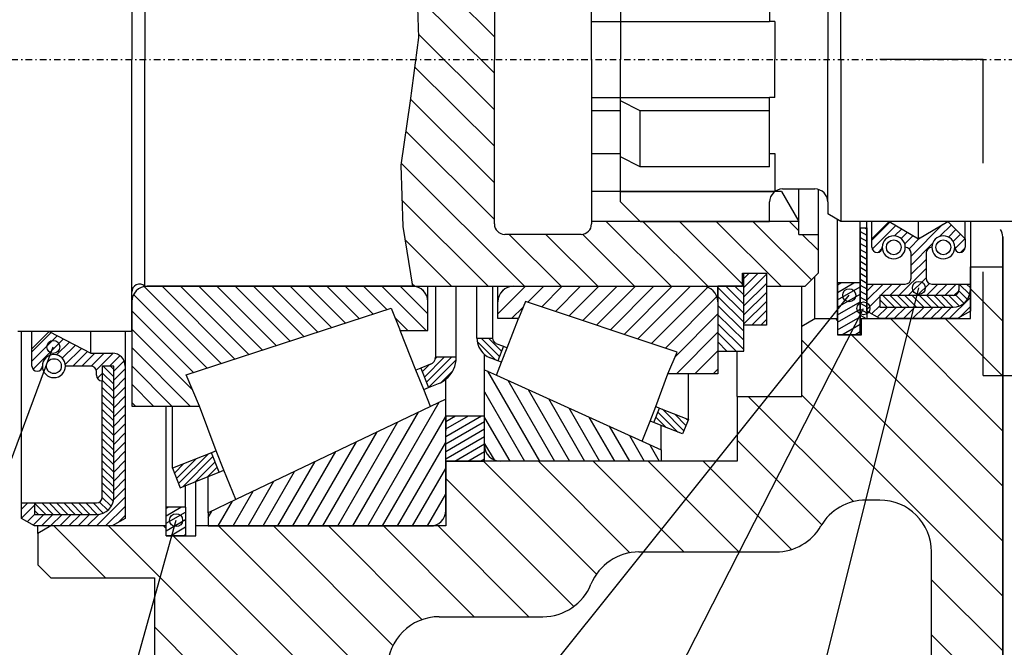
# Model space of a CAD drawing. Extents: x -315 to 315, y -223 to 223.
# Tile 7 of 11: x -72 to 4, y 73 to 121. Entities that reach past the tile are written whole.
import ezdxf

# ---------------------------------------------------------------- set-up
doc = ezdxf.new("R2010")
doc.units = 0
doc.linetypes.add('DASHDOT', pattern=[1, 0.5, -0.25, 0, -0.25])
for name, color, linetype in [('ARBR_1', 7, 'CONTINUOUS'), ('AXES', 7, 'CONTINUOUS'), ('COUPES', 7, 'CONTINUOUS'), ('FLASQU', 7, 'CONTINUOUS'), ('JOINTS', 7, 'CONTINUOUS'), ('PALIER', 7, 'CONTINUOUS'), ('ROU_14', 7, 'CONTINUOUS'), ('STANDA', 7, 'CONTINUOUS')]:
    doc.layers.add(name, color=color, linetype=linetype)

# ---------------------------------------------------------------- blocks, each defined once
blk = doc.blocks.new('*X762')
at = {"layer": 'ARBR_1', "color": 4, "linetype": 'CONTINUOUS'}
for p, q in [((-36.904, 135.5), (-32.893, 131.5)), ((-34.076, 135.5), (-30.065, 131.5)), ((-31.248, 135.5), (-26.234, 130.5)), ((-28.42, 135.5), (-23.406, 130.5)), ((-25.592, 135.5), (-20.578, 130.5)), ((-22.764, 135.5), (-17.75, 130.5)), ((-19.936, 135.5), (-14.922, 130.5)), ((-17.108, 135.5), (-12.094, 130.5)), ((-14.25, 135.47), (-10.269, 131.5)), ((-11.452, 135.5), (-10.25, 134.302)), ((-38.744, 134.515), (-35.199, 130.98)), ((-39.758, 132.706), (-35.25, 128.211)), ((-40.557, 130.682), (-35.25, 125.391)), ((-41.233, 128.536), (-35.25, 122.571)), ((-41.275, 125.758), (-35.25, 119.751)), ((-41.218, 122.882), (-35.25, 116.931)), ((-41.112, 119.956), (-35.25, 114.111)), ((-41.404, 117.427), (-35.25, 111.291)), ((-41.738, 114.94), (-35.25, 108.471)), ((-42.089, 112.471), (-35.25, 105.651)), ((-42.442, 110.002), (-32.913, 100.5)), ((-42.378, 107.118), (-35.741, 100.5)), ((-26.615, 105.5), (-21.601, 100.5)), ((-23.787, 105.5), (-18.773, 100.5)), ((-20.959, 105.5), (-16.1, 100.655)), ((-18.131, 105.5), (-13.117, 100.5)), ((-15.303, 105.5), (-10.77, 100.98)), ((-12.475, 105.5), (-11.75, 104.777)), ((-34.096, 104.5), (-30.085, 100.5)), ((-31.268, 104.5), (-27.257, 100.5)), ((-28.442, 104.502), (-24.429, 100.5)), ((-11.472, 104.5), (-10.25, 103.281)), ((-42.149, 104.07), (-38.569, 100.5)), ((-41.617, 100.719), (-41.397, 100.5))]:
    blk.add_line(p, q, dxfattribs=at)
blk = doc.blocks.new('*X2223')
at = {"layer": 'FLASQU', "color": 4, "linetype": 'CONTINUOUS'}
for p, q in [((1.5, 100.308), (4, 97.808)), ((-8.918, 98), (-8.75, 97.832)), ((-4.676, 98), (4, 89.324)), ((-0.434, 98), (4, 93.566)), ((-7.668, 96.75), (4, 85.082)), ((-11.5, 96.34), (4, 80.84)), ((-15.644, 92), (-7.526, 83.882)), ((-11.5, 92.098), (4, 76.598)), ((-16.5, 88.614), (-9.978, 82.092)), ((-36.096, 87), (-27.373, 78.277)), ((-31.854, 87), (-24.789, 79.935)), ((-27.612, 87), (-20.612, 80)), ((-23.37, 87), (-16.37, 80)), ((-19.128, 87), (-12.31, 80.182)), ((-39, 85.662), (-29.124, 75.786)), ((-69.274, 82), (-65.274, 78)), ((-65.032, 82), (-47.059, 64.027)), ((-60.79, 82), (-60.6, 81.81)), ((-56.548, 82), (-43.5, 68.952)), ((-52.306, 82), (-43.082, 72.776)), ((-48.064, 82), (-40.833, 74.769)), ((-43.822, 82), (-36.822, 75)), ((-39.58, 82), (-32.58, 75)), ((-60.04, 81.25), (-44.34, 65.55)), ((-1.5, 77.856), (4, 72.356)), ((-61.5, 74.226), (-51.274, 64)), ((-1.5, 73.614), (4, 68.114))]:
    blk.add_line(p, q, dxfattribs=at)
blk = doc.blocks.new('*X2675')
at = {"layer": 'PALIER', "color": 4, "linetype": 'CONTINUOUS'}
for p, q in [((-34.974, 98.359), (-32.842, 100.5)), ((-32.657, 99.266), (-31.428, 100.5)), ((-31.596, 98.911), (-30.014, 100.5)), ((-30.535, 98.557), (-28.6, 100.5)), ((-29.474, 98.202), (-27.186, 100.5)), ((-28.413, 97.848), (-25.772, 100.5)), ((-27.352, 97.493), (-24.358, 100.5)), ((-26.291, 97.139), (-22.944, 100.5)), ((-25.23, 96.785), (-21.53, 100.5)), ((-24.168, 96.43), (-20.116, 100.5)), ((-23.107, 96.076), (-18.778, 100.423)), ((-34.735, 100.019), (-34.554, 100.201)), ((-22.046, 95.721), (-18.073, 99.711)), ((-33.917, 98), (-33.027, 98.894)), ((-21.302, 95.049), (-18, 98.365)), ((-21.181, 93.75), (-18, 96.945)), ((-19.767, 93.75), (-18, 95.525)), ((-18.353, 93.75), (-18, 94.105))]:
    blk.add_line(p, q, dxfattribs=at)
blk = doc.blocks.new('*X2687')
at = {"layer": 'PALIER', "color": 4, "linetype": 'CONTINUOUS'}
for p, q in [((-35.772, 93.956), (-31.756, 87)), ((-34.207, 93.246), (-30.601, 87)), ((-36, 92.351), (-32.911, 87)), ((-32.642, 92.535), (-29.447, 87)), ((-31.078, 91.825), (-28.292, 87)), ((-29.513, 91.114), (-27.137, 87)), ((-36, 90.351), (-34.065, 87)), ((-27.948, 90.403), (-25.983, 87)), ((-26.383, 89.693), (-24.828, 87)), ((-24.818, 88.982), (-23.673, 87)), ((-36, 88.351), (-35.278, 87.1)), ((-23.251, 88.269), (-22.519, 87))]:
    blk.add_line(p, q, dxfattribs=at)
blk = doc.blocks.new('*X2695')
at = {"layer": 'PALIER', "color": 4, "linetype": 'CONTINUOUS'}
for p, q in [((-62.296, 100.474), (-56.353, 94.531)), ((-60.908, 100.5), (-55.286, 94.878)), ((-59.494, 100.5), (-54.219, 95.225)), ((-58.08, 100.5), (-53.152, 95.572)), ((-56.666, 100.5), (-52.085, 95.919)), ((-55.252, 100.5), (-51.018, 96.266)), ((-53.838, 100.5), (-49.951, 96.613)), ((-52.424, 100.5), (-48.884, 96.96)), ((-51.01, 100.5), (-47.817, 97.307)), ((-49.596, 100.5), (-46.75, 97.654)), ((-48.182, 100.5), (-45.683, 98.001)), ((-46.768, 100.5), (-44.616, 98.348)), ((-45.354, 100.5), (-43.549, 98.695)), ((-43.94, 100.5), (-40.514, 97.074)), ((-42.526, 100.5), (-40.382, 98.356)), ((-63.106, 99.87), (-57.42, 94.184)), ((-40.927, 100.315), (-40.626, 100.014)), ((-63.25, 98.6), (-58.487, 93.837)), ((-42.912, 98.058), (-41.928, 97.074)), ((-63.25, 97.186), (-58.531, 92.467)), ((-63.25, 95.772), (-58.728, 91.25)), ((-63.25, 94.358), (-60.142, 91.25)), ((-63.25, 92.944), (-61.556, 91.25)), ((-63.25, 91.53), (-62.97, 91.25))]:
    blk.add_line(p, q, dxfattribs=at)
blk = doc.blocks.new('*X2707')
at = {"layer": 'PALIER', "color": 4, "linetype": 'CONTINUOUS'}
for p, q in [((-45.031, 82), (-39.517, 91.549)), ((-46.185, 82), (-41.112, 90.788)), ((-47.34, 82), (-42.706, 90.025)), ((-43.876, 82), (-39, 90.445)), ((-48.495, 82), (-44.301, 89.263)), ((-49.649, 82), (-45.896, 88.5)), ((-42.721, 82), (-39, 88.445)), ((-50.804, 82), (-47.491, 87.738)), ((-51.959, 82), (-49.086, 86.976)), ((-53.113, 82), (-50.681, 86.213)), ((-41.567, 82), (-39, 86.445)), ((-54.268, 82), (-52.276, 85.451)), ((-55.423, 82), (-53.87, 84.689)), ((-40.412, 82), (-39, 84.445)), ((-56.577, 82), (-55.466, 83.925)), ((-57.357, 82.65), (-57.066, 83.154))]:
    blk.add_line(p, q, dxfattribs=at)
blk = doc.blocks.new('*X2731')
at = {"layer": 'PALIER', "color": 4, "linetype": 'CONTINUOUS'}
for p, q in [((-40.813, 93.895), (-40.259, 94.449)), ((-40.652, 93.49), (-39.124, 95.018)), ((-40.49, 93.086), (-38.558, 95.018)), ((-40.329, 92.681), (-38.203, 94.807)), ((-39.824, 94.884), (-39.69, 95.018)), ((-39.366, 93.078), (-38.443, 94.001)), ((-59.63, 85.266), (-57.334, 87.562)), ((-59.953, 86.075), (-59.219, 86.809)), ((-59.791, 85.671), (-58.276, 87.186)), ((-59.29, 85.04), (-56.98, 87.35)), ((-58.348, 85.416), (-56.818, 86.946)), ((-57.405, 85.793), (-56.657, 86.541))]:
    blk.add_line(p, q, dxfattribs=at)
blk = doc.blocks.new('*X2757')
at = {"layer": 'PALIER', "color": 4, "linetype": 'CONTINUOUS'}
for p, q in [((-36.579, 96.235), (-35.151, 94.811)), ((-36.269, 96.489), (-34.849, 95.075)), ((-35.703, 96.489), (-34.69, 95.48)), ((-22.627, 90.792), (-21.078, 89.248)), ((-22.279, 91.008), (-20.615, 89.351)), ((-21.345, 90.642), (-20.456, 89.756)), ((-22.787, 90.387), (-22.012, 89.615)), ((-20.411, 90.275), (-20.296, 90.161))]:
    blk.add_line(p, q, dxfattribs=at)
blk = doc.blocks.new('*X3302')
at = {"layer": 'JOINTS', "color": 4, "linetype": 'CONTINUOUS'}
for p, q in [((-65.467, 94.333), (-64.639, 93.505)), ((-64.901, 94.333), (-64.639, 94.071)), ((-65.528, 93.828), (-64.639, 92.939)), ((-65.528, 93.262), (-64.639, 92.373)), ((-65.528, 92.696), (-64.639, 91.807)), ((-65.528, 92.13), (-64.639, 91.241)), ((-65.528, 91.564), (-64.639, 90.675)), ((-65.528, 90.998), (-64.639, 90.109)), ((-65.528, 90.432), (-64.639, 89.543)), ((-65.528, 89.866), (-64.639, 88.977)), ((-65.528, 89.3), (-64.639, 88.411)), ((-65.528, 88.734), (-64.639, 87.845)), ((-65.528, 88.168), (-64.639, 87.279)), ((-65.528, 87.602), (-64.639, 86.713)), ((-65.528, 87.036), (-64.639, 86.147)), ((-65.528, 86.47), (-64.639, 85.581)), ((-65.528, 85.904), (-64.639, 85.015)), ((-65.528, 85.338), (-64.639, 84.449)), ((-65.528, 84.772), (-64.675, 83.919)), ((-70.75, 83.768), (-69.871, 82.889)), ((-70.194, 83.778), (-69.305, 82.889)), ((-69.628, 83.778), (-68.739, 82.889)), ((-69.062, 83.778), (-68.173, 82.889)), ((-68.496, 83.778), (-67.607, 82.889)), ((-67.93, 83.778), (-67.041, 82.889)), ((-67.364, 83.778), (-66.475, 82.889)), ((-66.798, 83.778), (-65.911, 82.891)), ((-66.232, 83.778), (-65.45, 82.996)), ((-65.735, 83.847), (-65.101, 83.213)), ((-65.529, 84.207), (-64.84, 83.518)), ((-70.75, 83.202), (-70.437, 82.889))]:
    blk.add_line(p, q, dxfattribs=at)
blk = doc.blocks.new('*X3312')
at = {"layer": 'JOINTS', "color": 4, "linetype": 'CONTINUOUS'}
for p, q in [((-70.95, 95.43), (-69.461, 96.919)), ((-70.95, 94.722), (-68.996, 96.676)), ((-70.87, 94.094), (-68.53, 96.434)), ((-69.058, 95.198), (-68.065, 96.191)), ((-68.61, 94.938), (-67.599, 95.949)), ((-68.381, 94.459), (-67.134, 95.706)), ((-67.799, 94.333), (-66.668, 95.464)), ((-67.091, 94.333), (-66.091, 95.333)), ((-66.383, 94.333), (-65.383, 95.333)), ((-65.991, 94.017), (-64.678, 95.33)), ((-64.967, 94.333), (-64.16, 95.14)), ((-64.639, 93.953), (-63.841, 94.751)), ((-65.903, 93.397), (-65.528, 93.772)), ((-64.639, 93.245), (-63.75, 94.134)), ((-64.639, 92.537), (-63.75, 93.426)), ((-64.639, 91.829), (-63.75, 92.718)), ((-64.639, 91.121), (-63.75, 92.01)), ((-64.639, 90.413), (-63.75, 91.302)), ((-64.639, 89.705), (-63.75, 90.594)), ((-64.639, 88.997), (-63.75, 89.886)), ((-64.639, 88.289), (-63.75, 89.178)), ((-64.639, 87.581), (-63.75, 88.47)), ((-64.639, 86.873), (-63.75, 87.762)), ((-64.639, 86.165), (-63.75, 87.054)), ((-64.639, 85.457), (-63.75, 86.346)), ((-64.639, 84.749), (-63.75, 85.638)), ((-64.654, 84.026), (-63.75, 84.93)), ((-71.75, 83.302), (-71.274, 83.778)), ((-65.972, 82), (-63.75, 84.222)), ((-71.75, 82.594), (-70.75, 83.594)), ((-71.314, 82.322), (-70.747, 82.889)), ((-70.863, 82.065), (-70.039, 82.889)), ((-70.22, 82), (-69.331, 82.889)), ((-69.512, 82), (-68.623, 82.889)), ((-68.804, 82), (-67.915, 82.889)), ((-68.096, 82), (-67.207, 82.889)), ((-67.388, 82), (-66.499, 82.889)), ((-66.68, 82), (-65.776, 82.904)), ((-65.264, 82), (-63.75, 83.514)), ((-64.298, 82.258), (-63.75, 82.806))]:
    blk.add_line(p, q, dxfattribs=at)
blk = doc.blocks.new('*X3841')
at = {"layer": 'JOINTS', "color": 4, "linetype": 'CONTINUOUS'}
for p, q in [((0.647, 100.667), (1.45, 99.863)), ((1.212, 100.667), (1.5, 100.379)), ((-5.252, 99.778), (-4.364, 98.889)), ((-4.687, 99.778), (-3.798, 98.889)), ((-4.121, 99.778), (-3.233, 98.889)), ((-3.555, 99.778), (-2.667, 98.889)), ((-2.99, 99.778), (-2.101, 98.889)), ((-2.424, 99.778), (-1.536, 98.889)), ((-1.859, 99.778), (-0.97, 98.889)), ((-1.293, 99.778), (-0.405, 98.889)), ((-0.727, 99.778), (0.161, 98.889)), ((-0.162, 99.778), (0.64, 98.976)), ((0.359, 99.822), (0.999, 99.182)), ((0.604, 100.144), (1.271, 99.476)), ((-5.5, 99.46), (-4.929, 98.889)), ((-5.5, 98.894), (-5.495, 98.889))]:
    blk.add_line(p, q, dxfattribs=at)
blk = doc.blocks.new('*X3850')
at = {"layer": 'JOINTS', "color": 4, "linetype": 'CONTINUOUS'}
for p, q in [((-6.1, 104.047), (-4.69, 105.455)), ((-6.076, 103.364), (-4.244, 105.193)), ((-4.345, 104.386), (-3.799, 104.931)), ((-3.078, 102.828), (-0.641, 105.26)), ((-0.844, 104.351), (0.036, 105.23)), ((-3.842, 104.182), (-3.354, 104.669)), ((-3.561, 103.758), (-2.909, 104.408)), ((-3.225, 103.386), (-2.362, 104.248)), ((-0.193, 104.295), (0.39, 104.877)), ((0.174, 103.956), (0.743, 104.524)), ((0.315, 103.391), (1.096, 104.171)), ((-5.627, 103.107), (-5.307, 103.426)), ((-3.078, 102.122), (-1.44, 103.757)), ((0.733, 103.101), (1.098, 103.467)), ((-3.078, 101.416), (-1.922, 102.569)), ((-4.011, 99.778), (-1.922, 101.863)), ((-3.304, 99.778), (-1.922, 101.157)), ((-6.5, 99.411), (-5.242, 100.667)), ((-6.5, 100.117), (-5.949, 100.667)), ((-5.425, 99.778), (-4.535, 100.667)), ((-4.718, 99.778), (-3.828, 100.667)), ((-2.597, 99.778), (-1.665, 100.708)), ((-1.889, 99.778), (-0.999, 100.667)), ((-1.182, 99.778), (-0.292, 100.667)), ((-0.475, 99.778), (0.416, 100.667)), ((-6.5, 98.705), (-5.5, 99.703)), ((-0.134, 98), (1.5, 99.632)), ((0.238, 99.784), (0.605, 100.15)), ((1.5, 100.338), (1.5, 100.338)), ((-6.136, 98.363), (-5.5, 98.997)), ((-5.686, 98.106), (-4.901, 98.889)), ((-5.085, 98), (-4.194, 98.889)), ((-4.378, 98), (-3.487, 98.889)), ((-3.67, 98), (-2.78, 98.889)), ((-2.963, 98), (-2.073, 98.889)), ((-2.256, 98), (-1.365, 98.889)), ((-1.549, 98), (-0.658, 98.889)), ((-0.842, 98), (0.049, 98.889)), ((0.67, 98.097), (1.5, 98.926))]:
    blk.add_line(p, q, dxfattribs=at)
blk = doc.blocks.new('*X3989')
at = {"layer": 'STANDA', "color": 4, "linetype": 'CONTINUOUS'}
for p, q in [((-18, 100.402), (-16, 98.425)), ((-17.391, 100.5), (-16, 99.125)), ((-16.683, 100.5), (-16, 99.825)), ((-18, 99.702), (-16, 97.724)), ((-18, 99.002), (-16, 97.024)), ((-18, 98.302), (-16, 96.324)), ((-18, 97.602), (-16, 95.624)), ((-18, 96.902), (-16.582, 95.5)), ((-18, 96.202), (-17.29, 95.5)), ((-18, 95.502), (-17.998, 95.5))]:
    blk.add_line(p, q, dxfattribs=at)
blk = doc.blocks.new('*X3999')
at = {"layer": 'STANDA', "color": 4, "linetype": 'CONTINUOUS'}
for p, q in [((-16, 100.388), (-14.876, 101.5)), ((-16, 101.088), (-15.584, 101.5)), ((-16, 99.688), (-14.25, 101.418)), ((-16, 98.988), (-14.25, 100.718)), ((-16, 98.288), (-14.25, 100.018)), ((-16, 97.588), (-14.25, 99.318)), ((-15.381, 97.5), (-14.25, 98.618)), ((-14.673, 97.5), (-14.25, 97.918))]:
    blk.add_line(p, q, dxfattribs=at)
blk = doc.blocks.new('*X4004')
at = {"layer": 'STANDA', "color": 4, "linetype": 'CONTINUOUS'}
for p, q in [((-39, 147.799), (-36.919, 149)), ((-39, 148.376), (-37.919, 149)), ((-39, 148.953), (-38.919, 149)), ((-39, 147.221), (-36, 148.953)), ((-39, 146.644), (-36, 148.376)), ((-39, 146.066), (-36, 147.799)), ((-38.981, 145.5), (-36, 147.221)), ((-37.981, 145.5), (-36, 146.644)), ((-36.981, 145.5), (-36, 146.067)), ((-39, 88.91), (-36.246, 90.5)), ((-39, 89.487), (-37.245, 90.5)), ((-39, 90.064), (-38.245, 90.5)), ((-39, 88.332), (-36, 90.064)), ((-39, 87.755), (-36, 89.487)), ((-39, 87.178), (-36, 88.91)), ((-38.308, 87), (-36, 88.332)), ((-37.308, 87), (-36, 87.755)), ((-36.308, 87), (-36, 87.178))]:
    blk.add_line(p, q, dxfattribs=at)
blk = doc.blocks.new('*X4183')
at = {"layer": 'STANDA', "color": 4, "linetype": 'CONTINUOUS'}
for p, q in [((-6.668, 105), (-6.5, 104.903)), ((-7, 104.73), (-6.5, 104.441)), ((-7, 104.268), (-6.5, 103.979)), ((-7, 103.806), (-6.5, 103.518)), ((-7, 103.344), (-6.5, 103.056)), ((-7, 102.882), (-6.5, 102.594)), ((-7, 102.421), (-6.5, 102.132)), ((-7, 101.959), (-6.5, 101.67)), ((-7, 101.497), (-6.5, 101.208)), ((-7, 101.035), (-6.5, 100.746)), ((-7, 100.573), (-6.5, 100.284)), ((-7, 100.111), (-6.5, 99.823)), ((-7, 99.649), (-6.5, 99.361)), ((-7, 99.188), (-6.5, 98.899)), ((-7, 98.726), (-6.5, 98.437)), ((-7, 98.264), (-6.543, 98))]:
    blk.add_line(p, q, dxfattribs=at)
blk = doc.blocks.new('*X4193')
at = {"layer": 'STANDA', "color": 4, "linetype": 'CONTINUOUS'}
for p, q in [((-8.75, 100.024), (-7.493, 100.75)), ((-8.75, 100.602), (-8.493, 100.75)), ((-8.75, 99.447), (-7, 100.457)), ((-8.75, 98.87), (-7, 99.88)), ((-8.75, 98.292), (-7, 99.303)), ((-8.75, 97.715), (-7, 98.725)), ((-8.75, 97.138), (-7, 98.148)), ((-8.421, 96.75), (-7, 97.571)), ((-7.421, 96.75), (-7, 96.993))]:
    blk.add_line(p, q, dxfattribs=at)
blk = doc.blocks.new('*X4210')
at = {"layer": 'STANDA', "color": 4, "linetype": 'CONTINUOUS'}
for p, q in [((-60.6, 82.789), (-59.456, 83.45)), ((-60.6, 83.367), (-60.456, 83.45)), ((-60.6, 82.212), (-59.1, 83.078)), ((-60.6, 81.635), (-59.1, 82.501)), ((-60.266, 81.25), (-59.1, 81.923)), ((-59.266, 81.25), (-59.1, 81.346))]:
    blk.add_line(p, q, dxfattribs=at)

msp = doc.modelspace()

# ---------------------------------------------------------------- linework, layer by layer
at = {"layer": 'ARBR_1', "color": 2, "linetype": 'CONTINUOUS'}
for p, q in [((-63.25, 135.95), (-63.25, 118)), ((-62.25, 135.5), (-62.25, 118)), ((-35.25, 130.7), (-35.25, 118)), ((-27.75, 118), (-27.75, 130.5)), ((-27.75, 120.93), (-25.5, 120.93)), ((-63.25, 100.05), (-63.25, 118)), ((-62.25, 100.5), (-62.25, 118)), ((-35.25, 105.3), (-35.25, 118)), ((-27.75, 118), (-27.75, 105.5)), ((-27.75, 115.07), (-25.5, 115.07)), ((-25.5, 114.04), (-27.75, 114.04)), ((-27.75, 110.74), (-25.5, 110.74)), ((-11.75, 105.5), (-11.75, 108)), ((-10.25, 107.97), (-10.25, 104.5)), ((-13.079, 107.8), (-27.75, 107.8)), ((-13.079, 107.8), (-11.75, 105.5)), ((-11.75, 105.5), (-27.75, 105.5)), ((-27.75, 105.5), (-27.75, 105.3)), ((-11.75, 104.5), (-11.75, 105.5)), ((-28.55, 104.5), (-34.45, 104.5)), ((-11.75, 104.5), (-10.25, 104.5)), ((-10.25, 104.5), (-10.25, 101.5)), ((-16.1, 101.5), (-14.25, 101.5)), ((-16.1, 100.5), (-16.1, 101.5)), ((-14.25, 101.5), (-14.25, 100.5)), ((-10.25, 101.5), (-11.25, 100.5)), ((-62.25, 100.5), (-41.582, 100.5)), ((-41.582, 100.5), (-38.192, 100.5)), ((-38.192, 100.5), (-16.1, 100.5)), ((-14.25, 100.5), (-11.25, 100.5)), ((-63.25, 99.793), (-63.25, 100.05)), ((-63.25, 99.086), (-63.25, 99.793)), ((-63.25, 97), (-63.25, 99.086)), ((-63.25, 97), (-72.05, 97))]:
    msp.add_line(p, q, dxfattribs=at)
at = {"layer": 'ARBR_1', "color": 7, "linetype": 'CONTINUOUS'}
for p, q in [((-41.267, 124.23), (-41.102, 119.68)), ((-41.102, 119.68), (-41.758, 114.79)), ((-41.758, 114.79), (-42.465, 109.84)), ((-42.465, 109.84), (-42.313, 105.1)), ((-42.313, 105.1), (-41.582, 100.5))]:
    msp.add_line(p, q, dxfattribs=at)
at = {"layer": 'ARBR_1', "color": 2, "linetype": 'CONTINUOUS'}
for centre, radius, start, end in [((-34.45, 105.3), 0.8, 180, -90), ((-28.55, 105.3), 0.8, -90, 0), ((-62.65, 100.05), 0.602, 48.36646, 180)]:
    msp.add_arc(centre, radius, start, end, dxfattribs=at)
at = {"layer": 'AXES', "color": 2, "linetype": 'DASHDOT'}
msp.add_line((-117.64, 118), (100.21, 118), dxfattribs=at)
at = {"layer": 'COUPES', "color": 2, "linetype": 'CONTINUOUS'}
for p, q in [((2.5, 118), (-5.5, 118)), ((2.5, 110), (2.5, 118)), ((2.5, 93.6), (2.5, 101.6)), ((2.5, 93.6), (10.5, 93.6))]:
    msp.add_line(p, q, dxfattribs=at)
at = {"layer": 'COUPES', "color": 7, "linetype": 'CONTINUOUS'}
for p, q in [((-16.566, 44.08), (-2.477, 100.37)), ((-52.518, 44.084), (-7.85, 99.804)), ((-34.585, 44.226), (-6.755, 98.792)), ((-88.623, 44.084), (-69.303, 95.82)), ((-70.494, 44.084), (-59.824, 82.45))]:
    msp.add_line(p, q, dxfattribs=at)
for centre in [(-2.477, 100.37), (-7.85, 99.804), (-6.755, 98.792), (-69.303, 95.82), (-59.824, 82.45)]:
    msp.add_circle(centre, 0.5, dxfattribs=at)
at = {"layer": 'FLASQU', "color": 2, "linetype": 'CONTINUOUS'}
for p, q in [((-8.75, 98), (-8.75, 105.64)), ((1.5, 105.5), (1.5, 102)), ((4, 104.31), (4, 102)), ((4, 102), (4, 104.31)), ((1.5, 98), (1.5, 102)), ((1.5, 102), (4, 102)), ((4, 102), (4, 59.664)), ((4, 59.664), (4, 102)), ((-10.5, 98), (-10.5, 101.25)), ((-11.5, 97.423), (-11.5, 100.5)), ((-11.5, 97.423), (-10.5, 98)), ((-11.5, 92), (-11.5, 97.423)), ((-10.5, 98), (-8.75, 98)), ((-8.75, 98), (-8.75, 96.75)), ((-6.9, 96.75), (-6.9, 98)), ((-6.9, 98), (1.5, 98)), ((-8.75, 96.75), (-6.9, 96.75)), ((-16.5, 92), (-16.5, 95.5)), ((-16.5, 92), (-11.5, 92)), ((-16.5, 92), (-16.5, 87)), ((-39, 87), (-39, 82)), ((-16.5, 87), (-39, 87)), ((-58.3, 82), (-58.3, 85.435)), ((-5.5, 84), (-6.572, 84)), ((-69.5, 82), (-70.5, 81.423)), ((-70.5, 81.423), (-70.5, 82)), ((-70.5, 81.423), (-70.5, 79)), ((-60.6, 82), (-69.5, 82)), ((-60.6, 81.25), (-60.6, 82)), ((-39, 82), (-58.3, 82)), ((-58.3, 81.25), (-58.3, 82)), ((-60.6, 81.25), (-58.3, 81.25)), ((-24.084, 80), (-13.5, 80)), ((-1.5, 71.846), (-1.5, 80)), ((-70.5, 79), (-69.5, 78)), ((-69.5, 78), (-61.5, 78)), ((-61.5, 78), (-61.5, 64)), ((-39.5, 75), (-31.5, 75))]:
    msp.add_line(p, q, dxfattribs=at)
for centre, radius, start, end in [((3, 104.31), 1, 0, 34.05235), ((-6.572, 80), 4, 90, 150.0007), ((-5.5, 80), 4, 0, 90), ((-13.5, 84), 4, -90, -30.00073), ((-24.084, 76), 4, 90, 157.97515), ((-31.5, 79), 4, -90, -22.02485), ((-39.5, 71), 4, 90, 180)]:
    msp.add_arc(centre, radius, start, end, dxfattribs=at)
at = {"layer": 'JOINTS', "color": 2, "linetype": 'CONTINUOUS'}
for p, q in [((-6.5, 105), (-6.5, 105.5)), ((-6.5, 100.667), (-6.5, 105.5)), ((-6.1, 104.167), (-4.767, 105.5)), ((-6.1, 104.167), (-6.1, 105.5)), ((-4.767, 105.5), (-2.5, 104.167)), ((-2.5, 104.167), (-0.233, 105.5)), ((-2.5, 104.167), (-2.5, 105.5)), ((-0.233, 105.5), (1.1, 104.167)), ((1.1, 104.167), (1.1, 105.5)), ((1.5, 105.5), (1.5, 100.667)), ((-6.1, 103.5), (-6.1, 104.167)), ((1.1, 104.167), (1.1, 103.5)), ((-3.078, 101.111), (-3.078, 103.056)), ((-1.922, 103.056), (-1.922, 101.111)), ((-6.5, 98.571), (-6.5, 100.667)), ((-6.5, 100.667), (-3.522, 100.667)), ((-1.478, 100.667), (0.611, 100.667)), ((0.611, 100.667), (1.5, 100.667)), ((0.611, 100.667), (0.611, 100.222)), ((1.5, 100.667), (1.5, 100.222)), ((1.5, 100.667), (1.5, 98.571)), ((0.167, 99.778), (-5.5, 99.778)), ((-5.5, 99.778), (-5.5, 98.889)), ((-5.5, 98.889), (0.167, 98.889)), ((-5.5, 98), (-6.5, 98.571)), ((1.5, 98.571), (0.5, 98)), ((0.5, 98), (-5.5, 98)), ((-71.75, 83.778), (-71.75, 97)), ((-70.95, 95.667), (-69.617, 97)), ((-70.95, 95.667), (-70.95, 97)), ((-69.617, 97), (-66.417, 95.333)), ((-66.417, 95.333), (-66.417, 97)), ((-63.75, 97), (-63.75, 94.333)), ((-70.95, 94.333), (-70.95, 95.667)), ((-66.417, 95.333), (-64.75, 95.333)), ((-66.417, 94.333), (-68.372, 94.333)), ((-64.639, 94.333), (-65.528, 94.333)), ((-65.528, 94.333), (-65.528, 93.191)), ((-64.639, 84.222), (-64.639, 94.333)), ((-63.75, 94.333), (-63.75, 82.571)), ((-65.972, 93.635), (-65.972, 93.889)), ((-65.528, 84.222), (-65.528, 93.191)), ((-71.75, 82.571), (-71.75, 83.778)), ((-71.75, 83.778), (-70.75, 83.778)), ((-70.75, 83.778), (-70.75, 82.889)), ((-70.75, 83.778), (-65.972, 83.778)), ((-70.75, 82.889), (-65.972, 82.889)), ((-70.75, 82), (-71.75, 82.571)), ((-63.75, 82.571), (-64.75, 82)), ((-64.75, 82), (-70.75, 82))]:
    msp.add_line(p, q, dxfattribs=at)
for centre, radius in [((-4.411, 103.5), 0.571), ((-0.589, 103.5), 0.571), ((-69.261, 94.333), 0.572)]:
    msp.add_circle(centre, radius, dxfattribs=at)
for centre, radius, start, end in [((-4.411, 103.5), 0.889, 0, 180), ((-0.589, 103.5), 0.889, 0, 180), ((-5.7, 103.5), 0.4, 180, 0), ((-4.411, 103.5), 0.889, 180, 0), ((-3.522, 103.056), 0.444, 0, 90), ((-1.478, 103.056), 0.444, 90, 180), ((-0.589, 103.5), 0.889, 180, 0), ((0.7, 103.5), 0.4, 180, 0), ((-3.522, 101.111), 0.444, -90, 0), ((-1.478, 101.111), 0.444, 180, -90), ((0.167, 100.222), 0.444, -90, 0), ((0.167, 100.222), 1.333, -90, 0), ((-69.261, 94.333), 0.889, 0, 180), ((-64.75, 94.333), 1, 0, 90), ((-70.55, 94.333), 0.4, 180, 0), ((-69.261, 94.333), 0.889, 180, 0), ((-66.417, 93.889), 0.445, 0, 90), ((-65.528, 93.635), 0.444, 180, -90), ((-65.972, 84.222), 1.333, -90, 0), ((-65.972, 84.222), 0.444, -90, 0)]:
    msp.add_arc(centre, radius, start, end, dxfattribs=at)
at = {"layer": 'PALIER', "color": 2, "linetype": 'CONTINUOUS'}
for p, q in [((-63.25, 99.3), (-63.25, 100.5)), ((-41.582, 100.5), (-62.05, 100.5)), ((-40.382, 99.3), (-40.382, 100.5)), ((-39.808, 100.5), (-39.808, 95.018)), ((-38.192, 95.018), (-38.192, 100.5)), ((-36.6, 96.489), (-36.6, 100.5)), ((-35.4, 100.5), (-35.4, 96.489)), ((-34.974, 99.3), (-34.974, 100.5)), ((-33.774, 100.5), (-19.2, 100.5)), ((-18, 99.3), (-18, 100.5)), ((-63.25, 99.3), (-63.25, 91.25)), ((-40.382, 97.074), (-40.382, 99.3)), ((-34.974, 98), (-34.974, 99.3)), ((-32.855, 99.332), (-33.378, 98)), ((-21.145, 95.42), (-32.855, 99.332)), ((-18, 99.3), (-18, 93.75)), ((-59.04, 93.657), (-43.21, 98.805)), ((-43.21, 98.805), (-42.519, 97.074)), ((-33.378, 98), (-34.974, 98)), ((-34.261, 95.751), (-33.378, 98)), ((-42.519, 97.074), (-40.382, 97.074)), ((-41.303, 94.032), (-42.519, 97.074)), ((-36.6, 96.489), (-35.4, 96.489)), ((-35.13, 96.092), (-34.541, 95.861)), ((-34.541, 95.861), (-34.979, 94.744)), ((-34.541, 95.861), (-34.261, 95.751)), ((-36, 94.059), (-36, 95.227)), ((-34.7, 94.634), (-34.261, 95.751)), ((-21.85, 93.75), (-21.145, 95.42)), ((-40.169, 94.485), (-40.928, 94.182)), ((-38.192, 95.018), (-39.808, 95.018)), ((-34.979, 94.744), (-35.569, 94.975)), ((-35.089, 93.646), (-34.7, 94.634)), ((-34.7, 94.634), (-34.979, 94.744)), ((-58.01, 91.25), (-59.04, 93.657)), ((-40.928, 94.182), (-41.303, 94.032)), ((-40.703, 92.53), (-41.303, 94.032)), ((-40.928, 94.182), (-40.328, 92.68)), ((-36, 88.2), (-36, 94.059)), ((-36, 94.059), (-35.089, 93.646)), ((-35.089, 93.646), (-23.848, 88.542)), ((-22.786, 91.208), (-21.85, 93.75)), ((-20.273, 93.75), (-21.85, 93.75)), ((-18, 93.75), (-20.273, 93.75)), ((-20.273, 90.221), (-20.273, 93.75)), ((-40.328, 92.68), (-39.569, 92.983)), ((-39, 90.5), (-39, 93.318)), ((-40.703, 92.53), (-40.328, 92.68)), ((-40.184, 91.231), (-40.703, 92.53)), ((-63.25, 91.25), (-60.6, 91.25)), ((-60.6, 91.25), (-60.104, 91.25)), ((-60.104, 91.25), (-58.01, 91.25)), ((-60.104, 86.455), (-60.104, 91.25)), ((-56.727, 87.805), (-58.01, 91.25)), ((-40.184, 91.231), (-55.202, 84.052)), ((-39, 91.796), (-40.184, 91.231)), ((-39, 83.2), (-39, 91.796)), ((-23.225, 90.091), (-22.786, 91.208)), ((-22.946, 89.982), (-22.507, 91.098)), ((-22.786, 91.208), (-22.507, 91.098)), ((-22.507, 91.098), (-20.273, 90.221)), ((-23.848, 88.542), (-23.225, 90.091)), ((-22.946, 89.982), (-23.225, 90.091)), ((-22.374, 89.757), (-22.946, 89.982)), ((-22.374, 87.868), (-22.374, 89.757)), ((-20.712, 89.104), (-22.374, 89.757)), ((-20.273, 90.221), (-20.712, 89.104)), ((-23.848, 88.542), (-22.374, 87.868)), ((-57.102, 87.655), (-60.104, 86.455)), ((-56.727, 87.805), (-57.102, 87.655)), ((-56.502, 86.154), (-57.102, 87.655)), ((-56.127, 86.304), (-56.727, 87.805)), ((-22.374, 87.868), (-22.374, 87)), ((-22.374, 87), (-34.8, 87)), ((-60.104, 86.455), (-59.505, 84.954)), ((-57.357, 85.812), (-56.502, 86.154)), ((-56.502, 86.154), (-56.127, 86.304)), ((-55.202, 84.052), (-56.127, 86.304)), ((-59.505, 84.954), (-57.357, 85.812)), ((-57.357, 83.014), (-57.357, 85.812)), ((-55.202, 84.052), (-57.357, 83.014)), ((-57.357, 83.014), (-57.357, 82)), ((-57.357, 82), (-40.2, 82))]:
    msp.add_line(p, q, dxfattribs=at)
for centre, radius, start, end in [((-62.05, 99.3), 1.2, 90, 180), ((-41.582, 99.3), 1.2, 0, 90), ((-33.774, 99.3), 1.2, 90, 180), ((-19.2, 99.3), 1.2, 0, 90), ((-34.974, 96.489), 1.626, 180, -129.11095), ((-34.974, 96.489), 0.426, 180, -111.4522), ((-34.974, 96.489), 1.626, -129.11095, -111.45476), ((-40.382, 95.018), 0.574, -68.21713, 0), ((-40.382, 95.018), 2.191, -50.89092, 0), ((-40.382, 95.018), 2.191, -68.22287, -50.89092), ((-34.8, 88.2), 1.2, 180, -90), ((-40.2, 83.2), 1.2, -90, 0)]:
    msp.add_arc(centre, radius, start, end, dxfattribs=at)
at = {"layer": 'ROU_14', "color": 2, "linetype": 'CONTINUOUS'}
for p, q in [((-8.5, 118), (-8.5, 130.5)), ((-25.5, 129), (-25.5, 118)), ((-9.5, 129), (-9.5, 118)), ((-14, 126.29), (-14, 120.93)), ((-25.5, 120.93), (-14, 120.93)), ((-13.597, 120.93), (-14, 120.93)), ((-13.597, 120.93), (-13.597, 118)), ((-25.5, 107), (-25.5, 118)), ((-13.597, 115.07), (-13.597, 118)), ((-9.5, 107), (-9.5, 118)), ((-8.5, 118), (-8.5, 105.5)), ((-25.5, 115.07), (-14, 115.07)), ((-24, 114.04), (-25.5, 114.81)), ((-14, 109.71), (-14, 115.07)), ((-13.597, 115.07), (-14, 115.07)), ((-14, 114.04), (-24, 114.04)), ((-24, 109.71), (-24, 114.04)), ((-24, 109.71), (-25.5, 110.48)), ((-14, 110.74), (-13.597, 110.74)), ((-13.597, 110.74), (-13.597, 107.8)), ((-14, 109.71), (-24, 109.71)), ((-13, 108), (-10.5, 108)), ((-25.5, 107.8), (-13.597, 107.8)), ((-24, 105.5), (-25.5, 107)), ((-14, 105.5), (-14, 107)), ((-9.5, 107), (-9.5, 106.08)), ((-8.5, 105.5), (-9.5, 106.08)), ((-24, 105.5), (-14, 105.5)), ((5.057, 105.5), (-8.5, 105.5))]:
    msp.add_line(p, q, dxfattribs=at)
for centre, start, end in [((-13, 107), 90, 180), ((-10.5, 107), 0, 90)]:
    msp.add_arc(centre, 1, start, end, dxfattribs=at)
at = {"layer": 'STANDA', "color": 2, "linetype": 'CONTINUOUS'}
for p, q in [((-8.75, 100.75), (-8.75, 105.64)), ((-7, 100.75), (-7, 105.5)), ((-7, 105), (-7, 105.5)), ((-7, 105), (-6.5, 105)), ((-7, 105), (-7, 98)), ((-6.5, 105), (-6.5, 98)), ((-16, 97.5), (-16, 101.5)), ((-16, 101.5), (-14.25, 101.5)), ((-14.25, 101.5), (-14.25, 97.5)), ((-16, 100.5), (-18, 100.5)), ((-18, 100.5), (-18, 95.5)), ((-16, 95.5), (-16, 100.5)), ((-8.75, 100.75), (-8.75, 96.75)), ((-7, 100.75), (-8.75, 100.75)), ((-7, 96.75), (-7, 100.75)), ((-14.25, 97.5), (-16, 97.5)), ((-7, 98), (-6.5, 98)), ((-7, 96.75), (-8.75, 96.75)), ((-18, 95.5), (-16, 95.5)), ((-60.6, 83.45), (-60.6, 91.25)), ((-39, 87), (-39, 90.5)), ((-39, 90.5), (-36, 90.5)), ((-39, 90.5), (-39, 89.358)), ((-36, 87), (-36, 90.5)), ((-39, 87), (-36, 87)), ((-59.1, 83.45), (-59.1, 85.116)), ((-60.6, 81.25), (-60.6, 83.45)), ((-59.1, 83.45), (-60.6, 83.45)), ((-59.1, 83.45), (-59.1, 81.25)), ((-59.1, 81.25), (-60.6, 81.25))]:
    msp.add_line(p, q, dxfattribs=at)

# ---------------------------------------------------------------- block references
at = {"layer": 'ARBR_1', "color": 4, "linetype": 'CONTINUOUS'}
msp.add_blockref('*X762', (0, 0), dxfattribs=at)
at = {"layer": 'FLASQU', "color": 4, "linetype": 'CONTINUOUS'}
msp.add_blockref('*X2223', (0, 0), dxfattribs=at)
at = {"layer": 'JOINTS', "color": 4, "linetype": 'CONTINUOUS'}
for name in ['*X3850', '*X3841', '*X3312', '*X3302']:
    msp.add_blockref(name, (0, 0), dxfattribs=at)
at = {"layer": 'PALIER', "color": 4, "linetype": 'CONTINUOUS'}
for name in ['*X2695', '*X2675', '*X2757', '*X2731', '*X2687', '*X2707']:
    msp.add_blockref(name, (0, 0), dxfattribs=at)
at = {"layer": 'STANDA', "color": 4, "linetype": 'CONTINUOUS'}
for name in ['*X4004', '*X4183', '*X3999', '*X3989', '*X4193', '*X4210']:
    msp.add_blockref(name, (0, 0), dxfattribs=at)

doc.saveas('drawing.dxf')
